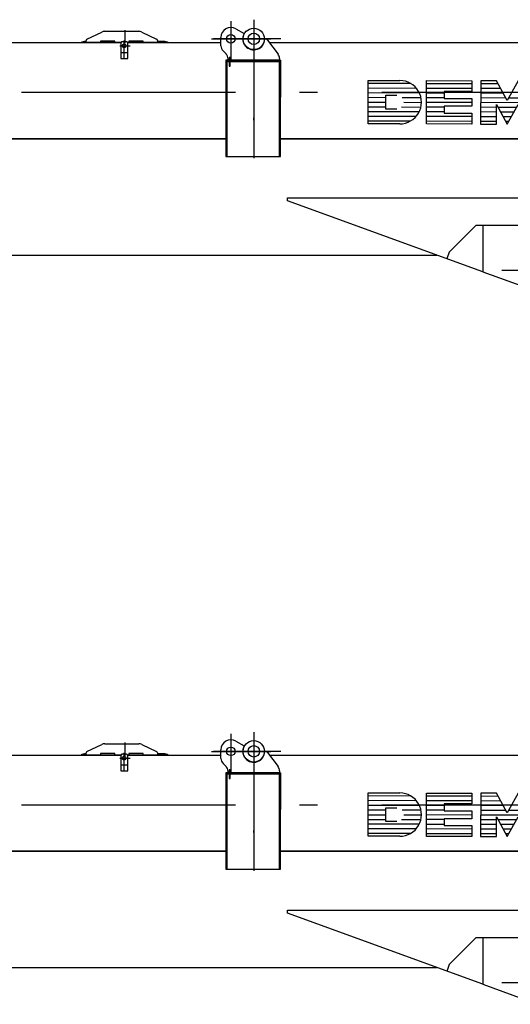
# Model space of a CAD drawing. Extents: x 9952 to 74774, y 3350 to 51482.
# Tile 13 of 15: x 58317 to 61756, y 43600 to 50510. Entities that reach past the tile are written whole.
import ezdxf

# ---------------------------------------------------------------- set-up
doc = ezdxf.new("R2010")
doc.units = 0
doc.header["$LTSCALE"] = 50
doc.linetypes.add('CENTER', pattern=[50.5, 30, -9, 2.5, -9])
doc.linetypes.add('HIDDEN', pattern=[12.6, 8.4, -4.2])
doc.layers.add('11', color=7, linetype='CONTINUOUS')
doc.layers.add('5', color=94, linetype='CONTINUOUS')

# ---------------------------------------------------------------- blocks, each defined once
blk = doc.blocks.new('*G105')
at = {"layer": '11', "color": 7, "linetype": 'CENTER'}
for p, q in [((59798, 45498.2), (59798, 45231.4)), ((59958, 45509.7), (59958, 44537)), ((59958, 45505), (59958, 45201.4)), ((59053, 45436.9), (59053, 45344.6)), ((59050.2, 45233.9), (59050.2, 45364.4)), ((59661.4, 45375), (60076.8, 45375)), ((60146.9, 45375), (59676.4, 45375)), ((59019.8, 45326.2), (59091.3, 45326.2)), ((55804.8, 45000), (70215.5, 45000)), ((59958, 44805.6), (59958, 44819.9)), ((61313.9, 43837.6), (61311.9, 43832)), ((62198.3, 43750), (61698.3, 43750))]:
    blk.add_line(p, q, dxfattribs=at)
at = {"layer": '11', "color": 7, "linetype": 'CONTINUOUS'}
for p, q in [((58788.7, 45373.7), (58892.8, 45423.2)), ((58914.3, 45428), (59151.7, 45428)), ((59173.2, 45423.2), (59277.3, 45373.7)), ((59832.4, 45445.9), (59891, 45412.9)), ((56134, 45349), (59026.6, 45349)), ((58753, 45354), (58771.7, 45359)), ((58753, 45349), (58753, 45354)), ((59026.6, 45349), (58753, 45349)), ((58771.7, 45359), (58783, 45359)), ((58783, 45349), (58783, 45364.7)), ((58883, 45349), (58783, 45349)), ((58983, 45359), (58883, 45359)), ((58883, 45359), (58883, 45349)), ((58983, 45349), (58983, 45359)), ((59026.6, 45349), (58983, 45349)), ((59025.2, 45344), (59025.2, 45237.7)), ((59065.2, 45354), (59035.2, 45354)), ((59353, 45349), (59073.9, 45349)), ((59073.9, 45349), (59728, 45349)), ((59083, 45349), (59073.9, 45349)), ((59075.2, 45237.7), (59075.2, 45344)), ((59183, 45359), (59083, 45359)), ((59083, 45359), (59083, 45349)), ((59183, 45349), (59183, 45359)), ((59283, 45349), (59183, 45349)), ((59283, 45364.7), (59283, 45349)), ((59283, 45359), (59334.3, 45359)), ((59334.3, 45359), (59353, 45354)), ((59353, 45354), (59353, 45349)), ((59728, 45325.7), (59728, 45385)), ((60026.6, 45375), (60029.6, 45375)), ((60035, 45375), (60038, 45375)), ((60054, 45367), (60128, 45268.3)), ((60067.5, 45349), (67450, 45349)), ((59763.4, 45269.6), (59742.6, 45290.4)), ((59025.2, 45237.7), (59075.2, 45237.7)), ((59761.6, 45225), (59761.6, 45217)), ((60137.6, 45225), (59761.6, 45225)), ((60137.6, 45217), (59761.6, 45217)), ((59761.6, 45217), (59761.6, 44549)), ((59761.6, 45217), (60137.6, 45217)), ((59770, 45217), (59770, 45225)), ((59770, 45225), (59786, 45225)), ((59786, 45217), (59770, 45217)), ((59770, 45217), (59770, 44549)), ((59786, 45217), (59770, 45217)), ((59778, 45225), (59778, 45234.3)), ((59792, 45244.6), (59786, 45244.6)), ((59786, 45244.6), (59786, 45184.6)), ((59792, 45184.6), (59792, 45244.6)), ((59792, 45225), (60146, 45225)), ((60146, 45217), (59792, 45217)), ((60146, 45217), (59792, 45217)), ((60137.6, 45217), (60137.6, 45225)), ((60137.6, 44549), (60137.6, 45217)), ((60138, 45238.3), (60138, 45225)), ((60138, 44967), (60138, 45217)), ((60138, 45217), (60146, 45217)), ((60146, 45225), (60146, 45217)), ((60146, 44549), (60146, 45217)), ((60146, 45217), (60146, 44967)), ((59786, 45184.6), (59792, 45184.6)), ((60138, 45167), (60138, 45161)), ((60759.8, 44778.7), (60760.6, 45083.7)), ((60760.6, 45083.7), (60982, 45083.7)), ((61167.9, 44778.2), (61168.7, 45082.6)), ((61168.7, 45082.6), (61486.9, 45081.7)), ((61486.9, 45081.7), (61486.9, 45005.6)), ((61549.2, 45081.6), (61548.3, 44777.2)), ((61659.9, 45081.3), (61549.2, 45081.6)), ((61735.6, 44942.7), (61659.9, 45081.3)), ((61812, 45080.5), (61735.6, 44942.7)), ((61486.9, 45005.6), (61293, 45005.6)), ((61293, 45005.6), (61293, 44957.7)), ((60146, 44967), (60138, 44967)), ((60884.6, 44882.6), (60884.8, 44979.6)), ((60884.8, 44979.6), (60960.9, 44979.6)), ((61293, 44957.7), (61486.6, 44957.7)), ((61486.6, 44957.7), (61486.6, 44901.9)), ((60960.8, 44882.6), (60884.6, 44882.6)), ((61486.6, 44901.9), (61292.8, 44901.9)), ((61292.8, 44901.9), (61292.8, 44854)), ((61292.8, 44854), (61486.3, 44854)), ((61486.3, 44854), (61486.1, 44777.4)), ((61659, 44777.2), (61659.4, 44915.2)), ((61659.4, 44915.2), (61735.1, 44776.7)), ((61735.1, 44776.7), (61811.6, 44914.8)), ((60981.1, 44778.7), (60759.8, 44778.7)), ((61486.1, 44777.4), (61167.9, 44778.2)), ((61548.3, 44777.2), (61659, 44777.2)), ((59770, 44674), (56049.6, 44674)), ((56421.6, 44674), (59770, 44674)), ((68950, 44674), (60146, 44674)), ((60146, 44674), (68950, 44674)), ((59761.6, 44549), (60137.6, 44549)), ((59770, 44549), (60146, 44549)), ((60194.9, 44238.6), (60194.9, 44259.6)), ((60194.9, 44259.6), (62165, 44259.6)), ((61565, 43739.9), (60194.9, 44238.6)), ((61515, 44065), (61329, 43879)), ((61563, 44065), (61515, 44065)), ((61565, 44065), (61565, 43739.9)), ((62165, 44065), (61565, 44065)), ((62165, 44065), (61565, 44065)), ((61565, 44065), (61565, 43739.9)), ((61329, 43879), (61313.9, 43837.6)), ((56411.6, 43858), (59393, 43858)), ((59509, 43858), (61240.5, 43858)), ((61565, 43739.9), (61950.3, 43599.6))]:
    blk.add_line(p, q, dxfattribs=at)
at = {"layer": '11', "color": 7, "linetype": 'HIDDEN'}
for p, q in [((59025.2, 45344), (59025.2, 45280.5)), ((59065.2, 45354), (59035.2, 45354)), ((59075.2, 45280.5), (59075.2, 45344)), ((59025.2, 45280.5), (59075.2, 45280.5)), ((60146, 45100), (60138, 45100)), ((59393, 43858), (59509, 43858))]:
    blk.add_line(p, q, dxfattribs=at)
at = {"layer": '11', "color": 7, "linetype": 'CONTINUOUS'}
for centre, radius in [((59798, 45375), 30), ((59958, 45375), 75), ((59958, 45375), 40), ((59050.2, 45326.2), 13)]:
    blk.add_circle(centre, radius, dxfattribs=at)
for centre, radius, start, end in [((58914.3, 45378), 50, 90, 115.39714), ((59151.7, 45378), 50, 64.60237, 90.00426), ((59798, 45385), 70, 60.53534, -179.99846), ((59958, 45375), 77, 150.53207, -0.00076), ((58793, 45364.7), 10, 115.41792, 179.99835), ((59035.2, 45344), 10, 90, 179.99564), ((59065.2, 45344), 10, 0, 90.00437), ((59273, 45364.7), 10, 0, 64.58833), ((60038, 45355), 20, 36.87433, 90.00968), ((59778, 45325.7), 50, 180, -135.00124), ((59728, 45234.3), 50, 0, 45.01442), ((60088, 45238.3), 50, 0, 36.85819), ((60981.5, 44930.9), 152.2, -90.15347, 89.84714)]:
    blk.add_arc(centre, radius, start, end, dxfattribs=at)
at = {"layer": '11', "color": 7, "linetype": 'HIDDEN'}
for centre, start, end in [((59035.2, 45344), 90, 179.99564), ((59065.2, 45344), 0, 90.00437)]:
    blk.add_arc(centre, 10, start, end, dxfattribs=at)
at = {"layer": '5', "color": 94, "linetype": 'CONTINUOUS'}
for p, q in [((61060.6, 45061), (60760.5, 45061.8)), ((61486.9, 45059.8), (61168.7, 45060.7)), ((61671.9, 45058.6), (61549.1, 45059.6)), ((61119.6, 44994.9), (60760.4, 44995.9)), ((61098.8, 45027.9), (60760.5, 45028.9)), ((61293, 44994.5), (61168.5, 44994.5)), ((61486.8, 45026.9), (61168.6, 45027.7)), ((61707.9, 44992.7), (61548.9, 44993.8)), ((61689.9, 45025.7), (61549, 45026.7)), ((60760.2, 44930), (60884.7, 44930)), ((60884.8, 44962), (60760.3, 44963)), ((61130.5, 44962), (60997.7, 44962)), ((61009.2, 44930), (61133.7, 44929)), ((61486.5, 44928), (61168.3, 44928.9)), ((61292.9, 44961.5), (61168.4, 44961.5)), ((61922.3, 44926.9), (61548.8, 44927.9)), ((61725.9, 44959.8), (61548.9, 44960.8)), ((61922.4, 44959.8), (61745.3, 44959.8)), ((61117.8, 44863.2), (60760, 44864.2)), ((60760.1, 44897.1), (60884.6, 44897.1)), ((60994.7, 44897.1), (61129.7, 44896.1)), ((61292.6, 44862.7), (61168.1, 44862.7)), ((61292.7, 44895.6), (61168.2, 44895.6)), ((61659.3, 44861), (61548.6, 44862)), ((61659.4, 44893.9), (61548.7, 44894.9)), ((61800.2, 44893.9), (61670.7, 44893.9)), ((61782, 44861), (61688.7, 44861)), ((61054.7, 44797.5), (60759.8, 44798.3)), ((61095.7, 44830.3), (60759.9, 44831.2)), ((61486.2, 44829.2), (61168, 44830.1)), ((61486.1, 44796.3), (61168, 44797.2)), ((61659.1, 44795.1), (61548.4, 44796.1)), ((61659.2, 44828), (61548.5, 44829.1)), ((61763.8, 44828), (61706.7, 44828)), ((61745.6, 44795.1), (61724.8, 44795.1))]:
    blk.add_line(p, q, dxfattribs=at)
blk = doc.blocks.new('*G118')
at = {"layer": '11', "color": 7, "linetype": 'CENTER'}
for p, q in [((59798, 50498.2), (59798, 50231.4)), ((59958, 50509.7), (59958, 49537)), ((59958, 50505), (59958, 50201.4)), ((59053, 50436.9), (59053, 50344.6)), ((59661.4, 50375), (60076.8, 50375)), ((60146.9, 50375), (59676.4, 50375)), ((59019.8, 50326.2), (59091.3, 50326.2)), ((59050.2, 50233.9), (59050.2, 50364.4)), ((55804.8, 50000), (70215.5, 50000)), ((59958, 49805.6), (59958, 49819.9)), ((61313.9, 48837.6), (61311.9, 48832)), ((62198.3, 48750), (61698.3, 48750))]:
    blk.add_line(p, q, dxfattribs=at)
at = {"layer": '11', "color": 7, "linetype": 'CONTINUOUS'}
for p, q in [((59832.4, 50445.9), (59891, 50412.9)), ((58788.7, 50373.7), (58892.8, 50423.2)), ((58914.3, 50428), (59151.7, 50428)), ((59173.2, 50423.2), (59277.3, 50373.7)), ((59728, 50325.7), (59728, 50385)), ((60026.6, 50375), (60029.6, 50375)), ((60035, 50375), (60038, 50375)), ((56134, 50349), (59026.6, 50349)), ((58753, 50354), (58771.7, 50359)), ((58753, 50349), (58753, 50354)), ((59026.6, 50349), (58753, 50349)), ((58771.7, 50359), (58783, 50359)), ((58783, 50349), (58783, 50364.7)), ((58883, 50349), (58783, 50349)), ((58983, 50359), (58883, 50359)), ((58883, 50359), (58883, 50349)), ((58983, 50349), (58983, 50359)), ((59026.6, 50349), (58983, 50349)), ((59025.2, 50344), (59025.2, 50237.7)), ((59065.2, 50354), (59035.2, 50354)), ((59353, 50349), (59073.9, 50349)), ((59073.9, 50349), (59728, 50349)), ((59083, 50349), (59073.9, 50349)), ((59075.2, 50237.7), (59075.2, 50344)), ((59183, 50359), (59083, 50359)), ((59083, 50359), (59083, 50349)), ((59183, 50349), (59183, 50359)), ((59283, 50349), (59183, 50349)), ((59283, 50364.7), (59283, 50349)), ((59283, 50359), (59334.3, 50359)), ((59334.3, 50359), (59353, 50354)), ((59353, 50354), (59353, 50349)), ((60054, 50367), (60128, 50268.3)), ((60067.5, 50349), (67450, 50349)), ((59025.2, 50237.7), (59075.2, 50237.7)), ((59763.4, 50269.6), (59742.6, 50290.4)), ((59792, 50244.6), (59786, 50244.6)), ((59786, 50244.6), (59786, 50184.6)), ((59792, 50184.6), (59792, 50244.6)), ((60138, 50238.3), (60138, 50225)), ((59761.6, 50225), (59761.6, 50217)), ((60137.6, 50225), (59761.6, 50225)), ((60137.6, 50217), (59761.6, 50217)), ((59761.6, 50217), (59761.6, 49549)), ((59761.6, 50217), (60137.6, 50217)), ((59770, 50217), (59770, 50225)), ((59770, 50225), (59786, 50225)), ((59786, 50217), (59770, 50217)), ((59770, 50217), (59770, 49549)), ((59786, 50217), (59770, 50217)), ((59778, 50225), (59778, 50234.3)), ((59786, 50184.6), (59792, 50184.6)), ((59792, 50225), (60146, 50225)), ((60146, 50217), (59792, 50217)), ((60146, 50217), (59792, 50217)), ((60137.6, 50217), (60137.6, 50225)), ((60137.6, 49549), (60137.6, 50217)), ((60138, 49967), (60138, 50217)), ((60138, 50217), (60146, 50217)), ((60138, 50167), (60138, 50161)), ((60146, 50225), (60146, 50217)), ((60146, 49549), (60146, 50217)), ((60146, 50217), (60146, 49967)), ((60759.8, 49778.7), (60760.6, 50083.7)), ((60760.6, 50083.7), (60982, 50083.7)), ((61167.9, 49778.2), (61168.7, 50082.6)), ((61168.7, 50082.6), (61486.9, 50081.7)), ((61486.9, 50081.7), (61486.9, 50005.6)), ((61549.2, 50081.6), (61548.3, 49777.2)), ((61659.9, 50081.3), (61549.2, 50081.6)), ((61735.6, 49942.7), (61659.9, 50081.3)), ((61812, 50080.5), (61735.6, 49942.7)), ((60146, 49967), (60138, 49967)), ((60884.6, 49882.6), (60884.8, 49979.6)), ((60884.8, 49979.6), (60960.9, 49979.6)), ((61486.9, 50005.6), (61293, 50005.6)), ((61293, 50005.6), (61293, 49957.7)), ((61486.6, 49901.9), (61292.8, 49901.9)), ((61292.8, 49901.9), (61292.8, 49854)), ((61293, 49957.7), (61486.6, 49957.7)), ((61486.6, 49957.7), (61486.6, 49901.9)), ((61659, 49777.2), (61659.4, 49915.2)), ((61659.4, 49915.2), (61735.1, 49776.7)), ((61735.1, 49776.7), (61811.6, 49914.8)), ((60960.8, 49882.6), (60884.6, 49882.6)), ((61292.8, 49854), (61486.3, 49854)), ((61486.3, 49854), (61486.1, 49777.4)), ((60981.1, 49778.7), (60759.8, 49778.7)), ((61486.1, 49777.4), (61167.9, 49778.2)), ((61548.3, 49777.2), (61659, 49777.2)), ((59770, 49674), (56049.6, 49674)), ((56421.6, 49674), (59770, 49674)), ((68950, 49674), (60146, 49674)), ((60146, 49674), (68950, 49674)), ((59761.6, 49549), (60137.6, 49549)), ((59770, 49549), (60146, 49549)), ((60194.9, 49238.6), (60194.9, 49259.6)), ((60194.9, 49259.6), (62165, 49259.6)), ((61565, 48739.9), (60194.9, 49238.6)), ((61515, 49065), (61329, 48879)), ((61563, 49065), (61515, 49065)), ((61565, 49065), (61565, 48739.9)), ((62165, 49065), (61565, 49065)), ((62165, 49065), (61565, 49065)), ((61565, 49065), (61565, 48739.9)), ((56411.6, 48858), (59393, 48858)), ((59509, 48858), (61240.5, 48858)), ((61329, 48879), (61313.9, 48837.6)), ((61565, 48739.9), (61950.3, 48599.6))]:
    blk.add_line(p, q, dxfattribs=at)
at = {"layer": '11', "color": 7, "linetype": 'HIDDEN'}
for p, q in [((59025.2, 50344), (59025.2, 50280.5)), ((59065.2, 50354), (59035.2, 50354)), ((59075.2, 50280.5), (59075.2, 50344)), ((59025.2, 50280.5), (59075.2, 50280.5)), ((60146, 50100), (60138, 50100)), ((59393, 48858), (59509, 48858))]:
    blk.add_line(p, q, dxfattribs=at)
at = {"layer": '11', "color": 7, "linetype": 'CONTINUOUS'}
for centre, radius in [((59958, 50375), 75), ((59798, 50375), 30), ((59958, 50375), 40), ((59050.2, 50326.2), 13)]:
    blk.add_circle(centre, radius, dxfattribs=at)
for centre, radius, start, end in [((59798, 50385), 70, 60.53534, -179.99846), ((58914.3, 50378), 50, 90, 115.39714), ((59151.7, 50378), 50, 64.60237, 90.00426), ((59958, 50375), 77, 150.53207, -0.00076), ((60038, 50355), 20, 36.87433, 90.00968), ((58793, 50364.7), 10, 115.41792, 179.99835), ((59035.2, 50344), 10, 90, 179.99564), ((59065.2, 50344), 10, 0, 90.00437), ((59273, 50364.7), 10, 0, 64.58833), ((59778, 50325.7), 50, 180, -135.00124), ((59728, 50234.3), 50, 0, 45.01442), ((60088, 50238.3), 50, 0, 36.85819), ((60981.5, 49930.9), 152.2, -90.15347, 89.84714)]:
    blk.add_arc(centre, radius, start, end, dxfattribs=at)
at = {"layer": '11', "color": 7, "linetype": 'HIDDEN'}
for centre, start, end in [((59035.2, 50344), 90, 179.99564), ((59065.2, 50344), 0, 90.00437)]:
    blk.add_arc(centre, 10, start, end, dxfattribs=at)
at = {"layer": '5', "color": 94, "linetype": 'CONTINUOUS'}
for p, q in [((61060.6, 50061), (60760.5, 50061.8)), ((61098.8, 50027.9), (60760.5, 50028.9)), ((61486.9, 50059.8), (61168.7, 50060.7)), ((61671.9, 50058.6), (61549.1, 50059.6)), ((60884.8, 49962), (60760.3, 49963)), ((61119.6, 49994.9), (60760.4, 49995.9)), ((61130.5, 49962), (60997.7, 49962)), ((61292.9, 49961.5), (61168.4, 49961.5)), ((61293, 49994.5), (61168.5, 49994.5)), ((61486.8, 50026.9), (61168.6, 50027.7)), ((61707.9, 49992.7), (61548.9, 49993.8)), ((61725.9, 49959.8), (61548.9, 49960.8)), ((61689.9, 50025.7), (61549, 50026.7)), ((61922.4, 49959.8), (61745.3, 49959.8)), ((60760.1, 49897.1), (60884.6, 49897.1)), ((60760.2, 49930), (60884.7, 49930)), ((60994.7, 49897.1), (61129.7, 49896.1)), ((61009.2, 49930), (61133.7, 49929)), ((61292.7, 49895.6), (61168.2, 49895.6)), ((61486.5, 49928), (61168.3, 49928.9)), ((61659.4, 49893.9), (61548.7, 49894.9)), ((61922.3, 49926.9), (61548.8, 49927.9)), ((61800.2, 49893.9), (61670.7, 49893.9)), ((61095.7, 49830.3), (60759.9, 49831.2)), ((61117.8, 49863.2), (60760, 49864.2)), ((61486.2, 49829.2), (61168, 49830.1)), ((61292.6, 49862.7), (61168.1, 49862.7)), ((61659.2, 49828), (61548.5, 49829.1)), ((61659.3, 49861), (61548.6, 49862)), ((61782, 49861), (61688.7, 49861)), ((61763.8, 49828), (61706.7, 49828)), ((61054.7, 49797.5), (60759.8, 49798.3)), ((61486.1, 49796.3), (61168, 49797.2)), ((61659.1, 49795.1), (61548.4, 49796.1)), ((61745.6, 49795.1), (61724.8, 49795.1))]:
    blk.add_line(p, q, dxfattribs=at)

msp = doc.modelspace()

# ---------------------------------------------------------------- block references
at = {"layer": '11', "color": 7, "linetype": 'CONTINUOUS'}
for name in ['*G118', '*G105']:
    msp.add_blockref(name, (0, 0), dxfattribs=at)

doc.saveas('drawing.dxf')
